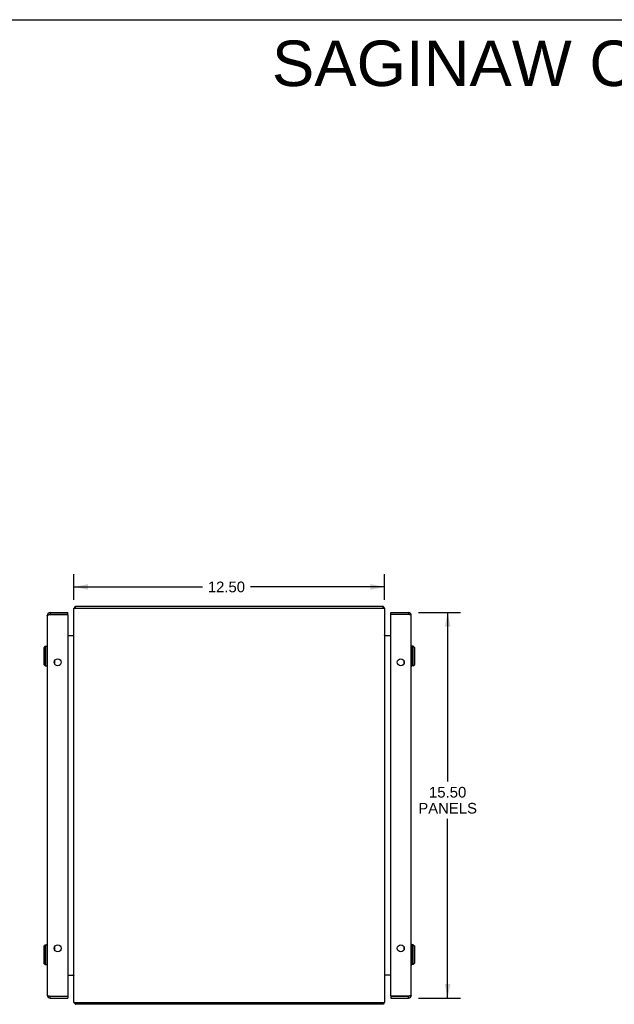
# Model space of a CAD drawing. Header units: inches. Extents: x 0 to 97.1, y 0 to 62.9.
# Tile 4 of 5: x 39.9 to 63.9, y 23.3 to 62.9. Entities that reach past the tile are written whole.
import ezdxf

# ---------------------------------------------------------------- set-up
doc = ezdxf.new("R2010")
doc.units = ezdxf.units.IN
doc.header["$LTSCALE"] = 5.342857
doc.header["$MEASUREMENT"] = 0
doc.layers.get('0').update_dxf_attribs({"linetype": 'CONTINUOUS'})
doc.layers.add('DIMENSIONS', color=7, linetype='CONTINUOUS')
doc.styles.get("Standard").update_dxf_attribs({"font": 'arial.ttf'})
doc.dimstyles.new('DIMSTYLE_1', dxfattribs={"dimtxt": 0.428571, "dimasz": 0.571429, "dimexe": 0.09, "dimexo": 0.07, "dimgap": 0.0375, "dimtad": 0, "dimtih": 1, "dimtoh": 1, "dimzin": 4, "dimdsep": 46, "dimtxsty": 'Standard', "dimblk": '_FILLED', "dimblk1": '_FILLED', "dimblk2": '_FILLED', "dimcen": 0.09, "dimazin": 1, "dimtfac": 1, "dimtofl": 0, "dimtmove": 0, "dimatfit": 3, "dimldrblk": '_FILLED', "dimfxl": 1, "dimtolj": 1, "dimtzin": 4, "dimarcsym": 0})

# ---------------------------------------------------------------- blocks, each defined once
blk = doc.blocks.new('_FILLED')
at = {"color": 0, "linetype": 'ByBlock'}
blk.add_solid([(0, 0), (-1, 0.2), (-1, -0.2)], dxfattribs=at)
blk = doc.blocks.new('*D1')
at = {"layer": 'DIMENSIONS', "color": 2, "linetype": 'Continuous'}
for p, q in [((42.132, 39.539), (42.132, 40.57)), ((54.632, 39.539), (54.632, 40.57)), ((42.132, 40.056), (47.304, 40.056)), ((54.632, 40.056), (49.23, 40.056))]:
    blk.add_line(p, q, dxfattribs=at)
at = {"layer": 'DIMENSIONS', "color": 2, "linetype": 'Continuous', "xscale": 0.5714285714, "yscale": 0.5714285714, "zscale": 0.5714285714, "rotation": 180}
blk.add_blockref('_FILLED', (42.132, 40.056), dxfattribs=at)
at = {"layer": 'DIMENSIONS', "color": 2, "linetype": 'Continuous', "xscale": 0.5714285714, "yscale": 0.5714285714, "zscale": 0.5714285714}
blk.add_blockref('_FILLED', (54.632, 40.056), dxfattribs=at)
at = {"layer": 'DIMENSIONS', "color": 2, "linetype": 'Continuous', "insert": (48.267, 40.27), "char_height": 0.4286, "width": 1.49761, "attachment_point": 2, "line_spacing_factor": 0.9}
blk.add_mtext('12.50', dxfattribs=at)
blk = doc.blocks.new('*D11')
at = {"layer": 'DIMENSIONS', "color": 2, "linetype": 'Continuous'}
for p, q in [((55.989, 39.027), (57.682, 39.027)), ((57.168, 39.027), (57.168, 32.231)), ((57.168, 23.527), (57.168, 30.731)), ((55.989, 23.527), (57.682, 23.527))]:
    blk.add_line(p, q, dxfattribs=at)
at = {"layer": 'DIMENSIONS', "color": 2, "linetype": 'Continuous', "xscale": 0.5714285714, "yscale": 0.5714285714, "zscale": 0.5714285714}
for p, rotation in [((57.168, 39.027), 90), ((57.168, 23.527), 270)]:
    blk.add_blockref('_FILLED', p, dxfattribs=dict(at, rotation=rotation))
at = {"layer": 'DIMENSIONS', "color": 2, "linetype": 'Continuous', "insert": (57.168, 32.017), "char_height": 0.4286, "width": 2.35794, "attachment_point": 2, "line_spacing_factor": 0.9}
blk.add_mtext('15.50\\PPANELS', dxfattribs=at)

msp = doc.modelspace()

# ---------------------------------------------------------------- linework, layer by layer
at = {"color": 7, "linetype": 'Continuous'}
for p, q in [((0, 62.857), (97.143, 62.857)), ((42.17, 39.246), (42.195, 39.219)), ((42.195, 39.202), (42.195, 39.277)), ((54.569, 39.202), (54.569, 39.277)), ((54.594, 39.246), (54.569, 39.219)), ((41.175, 39.027), (41.175, 38.952)), ((41.883, 38.952), (41.175, 38.952)), ((41.883, 38.952), (41.883, 39.027)), ((54.881, 38.952), (54.881, 39.027)), ((55.589, 38.952), (54.881, 38.952)), ((55.589, 39.027), (55.589, 38.952)), ((40.979, 37.67), (40.92, 37.611)), ((40.92, 37.611), (40.92, 36.942)), ((40.979, 37.67), (40.979, 36.883)), ((40.979, 37.67), (41.038, 37.67)), ((41.038, 37.69), (41.038, 36.863)), ((41.058, 37.69), (41.038, 37.69)), ((55.706, 37.69), (55.726, 37.69)), ((55.726, 36.863), (55.726, 37.69)), ((55.785, 37.67), (55.726, 37.67)), ((55.785, 36.883), (55.785, 37.67)), ((55.785, 37.67), (55.844, 37.611)), ((55.844, 36.942), (55.844, 37.611)), ((40.979, 36.883), (40.92, 36.942)), ((40.979, 36.883), (41.038, 36.883)), ((41.058, 36.863), (41.038, 36.863)), ((41.351, 37.082), (41.351, 36.971)), ((55.413, 36.971), (55.413, 37.082)), ((55.706, 36.863), (55.726, 36.863)), ((55.785, 36.883), (55.726, 36.883)), ((55.785, 36.883), (55.844, 36.942)), ((40.979, 25.67), (40.92, 25.611)), ((40.92, 25.611), (40.92, 24.942)), ((40.979, 25.67), (40.979, 24.883)), ((40.979, 25.67), (41.038, 25.67)), ((41.038, 25.69), (41.038, 24.863)), ((41.058, 25.69), (41.038, 25.69)), ((41.351, 25.582), (41.351, 25.471)), ((55.413, 25.471), (55.413, 25.582)), ((55.706, 25.69), (55.726, 25.69)), ((55.726, 24.863), (55.726, 25.69)), ((55.785, 25.67), (55.726, 25.67)), ((55.785, 25.67), (55.844, 25.611)), ((55.785, 24.883), (55.785, 25.67)), ((55.844, 24.942), (55.844, 25.611)), ((40.979, 24.883), (40.92, 24.942)), ((55.785, 24.883), (55.844, 24.942)), ((40.979, 24.883), (41.038, 24.883)), ((41.058, 24.863), (41.038, 24.863)), ((55.706, 24.863), (55.726, 24.863)), ((55.785, 24.883), (55.726, 24.883)), ((41.175, 23.527), (41.175, 23.602)), ((41.175, 23.602), (41.883, 23.602)), ((41.883, 23.602), (41.883, 23.527)), ((54.881, 23.602), (55.589, 23.602)), ((54.881, 23.602), (54.881, 23.527)), ((55.589, 23.527), (55.589, 23.602)), ((42.17, 23.308), (42.195, 23.335)), ((42.195, 23.352), (42.195, 23.277)), ((54.569, 23.352), (54.569, 23.277)), ((54.594, 23.308), (54.569, 23.335))]:
    msp.add_line(p, q, dxfattribs=at)
at = {"color": 3, "linetype": 'Continuous'}
for p, q in [((42.132, 23.352), (42.132, 39.202)), ((42.132, 39.202), (54.632, 39.202)), ((42.195, 39.277), (54.569, 39.277)), ((54.632, 39.202), (54.632, 23.352)), ((41.058, 38.91), (41.058, 23.644)), ((41.104, 38.934), (41.109, 38.936)), ((41.109, 38.936), (41.113, 38.937)), ((41.113, 38.937), (41.118, 38.938)), ((41.118, 38.938), (41.123, 38.939)), ((41.123, 38.939), (41.127, 38.941)), ((41.127, 38.941), (41.132, 38.942)), ((41.132, 38.942), (41.137, 38.943)), ((41.137, 38.943), (41.143, 38.944)), ((41.153, 38.947), (41.879, 38.947)), ((41.175, 39.027), (41.883, 39.027)), ((41.883, 38.937), (41.883, 23.617)), ((54.881, 39.027), (55.589, 39.027)), ((54.881, 23.617), (54.881, 38.937)), ((55.611, 38.947), (54.885, 38.947)), ((55.621, 38.944), (55.611, 38.947)), ((55.629, 38.942), (55.621, 38.944)), ((55.634, 38.941), (55.629, 38.942)), ((55.639, 38.94), (55.634, 38.941)), ((55.644, 38.939), (55.639, 38.94)), ((55.648, 38.937), (55.644, 38.939)), ((55.653, 38.936), (55.648, 38.937)), ((55.706, 23.644), (55.706, 38.91)), ((41.883, 38.102), (42.125, 38.102)), ((54.639, 38.102), (54.881, 38.102)), ((41.883, 24.452), (42.125, 24.452)), ((54.881, 24.452), (54.639, 24.452)), ((41.111, 23.617), (41.115, 23.616)), ((41.115, 23.616), (41.12, 23.615)), ((41.12, 23.615), (41.125, 23.613)), ((41.125, 23.613), (41.13, 23.612)), ((41.13, 23.612), (41.135, 23.611)), ((41.135, 23.611), (41.143, 23.609)), ((41.143, 23.609), (41.153, 23.607)), ((41.153, 23.607), (41.879, 23.607)), ((41.175, 23.527), (41.883, 23.527)), ((54.881, 23.527), (55.589, 23.527)), ((55.611, 23.607), (54.885, 23.607)), ((55.626, 23.61), (55.621, 23.609)), ((55.631, 23.612), (55.626, 23.61)), ((55.636, 23.613), (55.631, 23.612)), ((55.641, 23.614), (55.636, 23.613)), ((55.646, 23.615), (55.641, 23.614)), ((55.651, 23.617), (55.646, 23.615)), ((55.655, 23.618), (55.651, 23.617)), ((55.659, 23.619), (55.655, 23.618)), ((42.132, 23.352), (54.632, 23.352)), ((54.569, 23.277), (42.195, 23.277))]:
    msp.add_line(p, q, dxfattribs=at)
for points in [[(42.17, 39.246), (42.171, 39.247), (42.172, 39.249), (42.174, 39.251), (42.175, 39.252), (42.176, 39.254), (42.177, 39.257), (42.179, 39.259)], [(42.179, 39.259), (42.181, 39.263), (42.182, 39.265), (42.183, 39.267), (42.184, 39.269), (42.185, 39.27), (42.186, 39.272), (42.188, 39.273), (42.189, 39.274), (42.19, 39.275), (42.191, 39.276), (42.192, 39.276), (42.193, 39.277), (42.194, 39.277), (42.195, 39.277)], [(54.583, 39.263), (54.582, 39.265), (54.581, 39.267), (54.58, 39.269), (54.579, 39.27), (54.577, 39.272), (54.576, 39.273), (54.575, 39.274), (54.574, 39.275), (54.573, 39.276), (54.572, 39.276), (54.571, 39.277), (54.57, 39.277), (54.569, 39.277)], [(54.594, 39.246), (54.593, 39.247), (54.591, 39.249), (54.59, 39.251), (54.589, 39.252), (54.587, 39.254), (54.586, 39.257), (54.585, 39.259), (54.583, 39.263)], [(41.058, 38.91), (41.058, 38.91), (41.058, 38.911), (41.058, 38.912), (41.058, 38.912), (41.059, 38.913), (41.059, 38.913), (41.059, 38.914), (41.06, 38.915), (41.06, 38.915), (41.061, 38.916), (41.062, 38.916), (41.062, 38.917), (41.063, 38.918), (41.064, 38.918), (41.065, 38.919), (41.066, 38.92), (41.067, 38.92), (41.068, 38.921), (41.069, 38.921), (41.07, 38.922), (41.071, 38.923), (41.073, 38.923), (41.074, 38.924), (41.075, 38.924), (41.077, 38.925), (41.078, 38.926), (41.08, 38.926), (41.081, 38.927), (41.083, 38.928), (41.085, 38.928), (41.086, 38.929), (41.088, 38.929), (41.09, 38.93), (41.092, 38.931), (41.094, 38.931), (41.096, 38.932), (41.098, 38.933), (41.1, 38.933), (41.102, 38.934), (41.104, 38.934)], [(41.143, 38.944), (41.15, 38.946), (41.153, 38.947)], [(55.706, 38.91), (55.706, 38.91), (55.706, 38.911), (55.706, 38.912), (55.705, 38.912), (55.705, 38.913), (55.705, 38.913), (55.704, 38.914), (55.704, 38.915), (55.703, 38.915), (55.703, 38.916), (55.702, 38.916), (55.701, 38.917), (55.701, 38.918), (55.7, 38.918), (55.699, 38.919), (55.698, 38.92), (55.697, 38.92), (55.696, 38.921), (55.695, 38.921), (55.694, 38.922), (55.692, 38.923), (55.691, 38.923), (55.69, 38.924), (55.688, 38.924), (55.687, 38.925), (55.685, 38.926), (55.684, 38.926), (55.682, 38.927), (55.681, 38.928), (55.679, 38.928), (55.677, 38.929), (55.675, 38.929), (55.674, 38.93), (55.672, 38.931), (55.67, 38.931), (55.668, 38.932), (55.666, 38.933), (55.664, 38.933), (55.662, 38.934), (55.659, 38.934), (55.657, 38.935), (55.653, 38.936)], [(42.125, 38.121), (42.125, 38.12), (42.125, 38.12), (42.125, 38.119), (42.125, 38.118), (42.125, 38.117), (42.125, 38.116), (42.126, 38.115), (42.126, 38.114), (42.127, 38.113), (42.127, 38.113)], [(42.125, 38.102), (42.125, 38.102), (42.125, 38.103), (42.125, 38.104), (42.125, 38.106), (42.125, 38.107), (42.125, 38.108), (42.125, 38.109), (42.126, 38.11), (42.126, 38.112), (42.127, 38.113), (42.128, 38.114), (42.129, 38.116)], [(42.129, 38.116), (42.13, 38.118), (42.13, 38.119)], [(42.13, 38.119), (42.131, 38.12), (42.131, 38.121), (42.132, 38.123), (42.132, 38.124), (42.132, 38.125)], [(54.633, 38.119), (54.633, 38.12), (54.632, 38.121), (54.632, 38.123), (54.632, 38.124), (54.632, 38.125)], [(54.636, 38.114), (54.635, 38.116), (54.634, 38.118), (54.633, 38.119)], [(54.639, 38.102), (54.639, 38.102), (54.639, 38.103), (54.639, 38.104), (54.639, 38.106), (54.639, 38.107), (54.639, 38.108), (54.638, 38.109), (54.638, 38.11), (54.637, 38.112), (54.637, 38.113), (54.636, 38.114)], [(54.639, 38.121), (54.639, 38.12), (54.639, 38.12), (54.639, 38.119), (54.639, 38.118), (54.639, 38.117), (54.638, 38.116), (54.638, 38.115), (54.637, 38.114), (54.637, 38.113), (54.637, 38.113)], [(42.125, 24.452), (42.125, 24.451), (42.125, 24.45), (42.125, 24.449), (42.125, 24.448), (42.125, 24.447), (42.125, 24.445), (42.125, 24.444), (42.126, 24.443), (42.126, 24.442), (42.127, 24.441), (42.128, 24.439)], [(42.125, 24.433), (42.125, 24.433), (42.125, 24.434), (42.125, 24.434), (42.125, 24.435), (42.125, 24.436), (42.125, 24.437), (42.126, 24.438), (42.126, 24.439), (42.127, 24.44), (42.127, 24.441)], [(42.128, 24.439), (42.129, 24.437), (42.13, 24.436), (42.13, 24.434)], [(42.13, 24.434), (42.131, 24.433), (42.131, 24.432), (42.132, 24.431), (42.132, 24.43), (42.132, 24.429)], [(54.633, 24.434), (54.633, 24.433), (54.632, 24.432), (54.632, 24.431), (54.632, 24.43), (54.632, 24.429)], [(54.635, 24.437), (54.634, 24.436), (54.633, 24.434)], [(54.639, 24.452), (54.639, 24.451), (54.639, 24.45), (54.639, 24.449), (54.639, 24.448), (54.639, 24.447), (54.639, 24.445), (54.638, 24.444), (54.638, 24.443), (54.637, 24.442), (54.637, 24.441), (54.636, 24.439), (54.635, 24.437)], [(54.639, 24.433), (54.639, 24.433), (54.639, 24.434), (54.639, 24.434), (54.639, 24.435), (54.639, 24.436), (54.638, 24.437), (54.638, 24.438), (54.637, 24.439), (54.637, 24.44), (54.637, 24.441)], [(41.058, 23.644), (41.058, 23.643), (41.058, 23.642), (41.058, 23.642), (41.058, 23.641), (41.059, 23.641), (41.059, 23.64), (41.059, 23.639), (41.06, 23.639), (41.06, 23.638), (41.061, 23.638), (41.062, 23.637), (41.062, 23.636), (41.063, 23.636), (41.064, 23.635), (41.065, 23.634), (41.066, 23.634), (41.067, 23.633), (41.068, 23.633), (41.069, 23.632), (41.07, 23.631), (41.071, 23.631), (41.073, 23.63), (41.074, 23.63), (41.075, 23.629), (41.077, 23.628), (41.078, 23.628), (41.08, 23.627), (41.081, 23.626), (41.083, 23.626), (41.085, 23.625), (41.086, 23.625), (41.088, 23.624), (41.09, 23.623), (41.092, 23.623), (41.094, 23.622), (41.096, 23.621), (41.098, 23.621), (41.1, 23.62), (41.102, 23.62), (41.104, 23.619), (41.106, 23.618), (41.111, 23.617)], [(55.621, 23.609), (55.613, 23.607), (55.611, 23.607)], [(55.706, 23.644), (55.706, 23.643), (55.706, 23.642), (55.706, 23.642), (55.705, 23.641), (55.705, 23.641), (55.705, 23.64), (55.704, 23.639), (55.704, 23.639), (55.703, 23.638), (55.703, 23.638), (55.702, 23.637), (55.701, 23.636), (55.701, 23.636), (55.7, 23.635), (55.699, 23.634), (55.698, 23.634), (55.697, 23.633), (55.696, 23.633), (55.695, 23.632), (55.694, 23.631), (55.692, 23.631), (55.691, 23.63), (55.69, 23.63), (55.688, 23.629), (55.687, 23.628), (55.685, 23.628), (55.684, 23.627), (55.682, 23.626), (55.681, 23.626), (55.679, 23.625), (55.677, 23.625), (55.675, 23.624), (55.674, 23.623), (55.672, 23.623), (55.67, 23.622), (55.668, 23.621), (55.666, 23.621), (55.664, 23.62), (55.662, 23.62), (55.659, 23.619)], [(42.17, 23.308), (42.171, 23.306), (42.172, 23.305), (42.174, 23.303), (42.175, 23.301), (42.176, 23.299), (42.177, 23.297), (42.179, 23.295), (42.181, 23.291)], [(42.181, 23.291), (42.182, 23.289), (42.183, 23.287), (42.184, 23.285), (42.185, 23.283), (42.186, 23.282), (42.188, 23.28), (42.189, 23.279), (42.19, 23.278), (42.191, 23.278), (42.192, 23.277), (42.193, 23.277), (42.194, 23.277), (42.195, 23.277)], [(54.585, 23.295), (54.583, 23.291), (54.582, 23.289), (54.581, 23.287), (54.58, 23.285), (54.579, 23.283), (54.577, 23.282), (54.576, 23.28), (54.575, 23.279), (54.574, 23.278), (54.573, 23.278), (54.572, 23.277), (54.571, 23.277), (54.57, 23.277), (54.569, 23.277)], [(54.594, 23.308), (54.593, 23.306), (54.591, 23.305), (54.59, 23.303), (54.589, 23.301), (54.587, 23.299), (54.586, 23.297), (54.585, 23.295)]]:
    msp.add_lwpolyline(points, dxfattribs=at)
for centre in [(41.48, 37.027), (55.284, 37.027), (41.48, 25.527), (55.284, 25.527)]:
    msp.add_circle(centre, 0.141, dxfattribs=at)
for centre, radius, start, end in [((42.249, 39.16), 0.117, 132.5569, 158.9598), ((54.515, 39.16), 0.117, 21.0402, 47.4431), ((41.175, 38.91), 0.117, 90, 180), ((41.868, 38.937), 0.015, 0, 41.8103), ((54.896, 38.937), 0.015, 138.1897, 180), ((55.589, 38.91), 0.117, 0, 90), ((42.09, 38.144), 0.042, 270, 360), ((54.674, 38.144), 0.042, 180, 270), ((42.09, 24.41), 0.042, 0, 90), ((54.674, 24.41), 0.042, 90, 180), ((41.175, 23.644), 0.117, 180, 270), ((41.868, 23.617), 0.015, 318.1897, 360), ((54.896, 23.617), 0.015, 180, 221.8103), ((55.589, 23.644), 0.117, 270, 360), ((42.249, 23.394), 0.117, 201.0402, 227.4431), ((54.515, 23.394), 0.117, 312.5569, 338.9598)]:
    msp.add_arc(centre, radius, start, end, dxfattribs=at)
at = {"color": 7, "linetype": 'Continuous'}
for centre, start, end in [((41.175, 38.91), 90, 118.2341), ((55.589, 38.91), 61.7659, 90), ((41.175, 23.644), 241.7659, 270), ((55.589, 23.644), 270, 298.2341)]:
    msp.add_arc(centre, 0.042, start, end, dxfattribs=at)

# ---------------------------------------------------------------- texts
at = {"layer": 'DIMENSIONS', "color": 2, "linetype": 'Continuous', "insert": (73.231, 62.018), "char_height": 1.82857, "width": 46.18332, "attachment_point": 2, "line_spacing_factor": 0.9}
msp.add_mtext('SAGINAW CONTROL & ENGINEERING\\PSCE-14T', dxfattribs=at)

# ---------------------------------------------------------------- dimensions: what is measured, and where the dimension line sits
at = {"layer": 'DIMENSIONS', "color": 2, "linetype": 'Continuous'}
dim = msp.add_linear_dim(base=(42.132, 40.056), p1=(54.632, 39.469), p2=(42.132, 39.469), angle=180, dimstyle='DIMSTYLE_1', dxfattribs=at)
dim.commit()
dim.dimension.update_dxf_attribs({"geometry": '*D1', "text_midpoint": (48.285, 40.053), "dimtype": 160})
dim = msp.add_linear_dim(base=(57.168, 23.527), p1=(55.919, 39.027), p2=(55.919, 23.527), angle=270, text='<>\\PPANELS', dimstyle='DIMSTYLE_1', dxfattribs=at)
dim.commit()
dim.dimension.update_dxf_attribs({"geometry": '*D11', "text_midpoint": (57.168, 31.481), "dimtype": 160})

doc.saveas('drawing.dxf')
